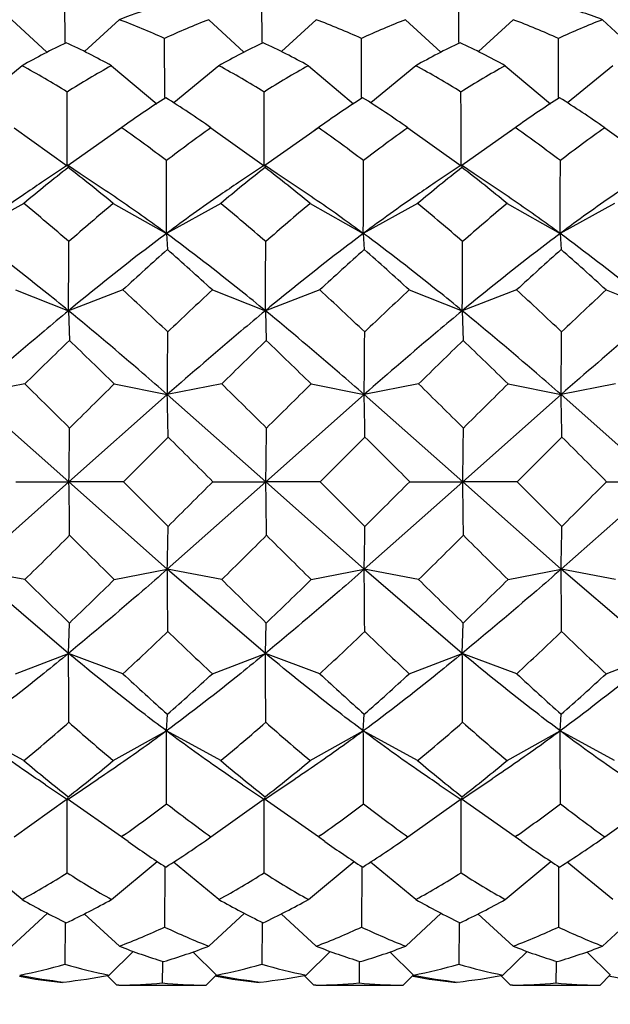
# Model space of a CAD drawing. Header units: inches. Extents: x 0 to 22, y 0 to 17.
# Tile 31 of 51: x 15.988 to 16.118, y 11.253 to 11.469. Entities that reach past the tile are written whole.
import ezdxf

# ---------------------------------------------------------------- set-up
doc = ezdxf.new("R2010")
doc.units = ezdxf.units.IN
doc.header["$LTSCALE"] = 1.21
doc.header["$MEASUREMENT"] = 0
doc.layers.get('0').update_dxf_attribs({"linetype": 'CONTINUOUS'})
doc.layers.add('02___PRT_ALL_AXES', color=7, linetype='CONTINUOUS')
doc.layers.add('DIMENSIONS', color=7, linetype='CONTINUOUS')
doc.styles.get("Standard").update_dxf_attribs({"font": 'txt', "width": 0.8})
doc.dimstyles.new('DIMSTYLE_2', dxfattribs={"dimtxt": 0.125, "dimasz": 0.18, "dimexe": 0.125, "dimexo": 0.0625, "dimgap": 0.0625, "dimtad": 0, "dimtih": 1, "dimtoh": 1, "dimdsep": 46, "dimtxsty": 'STANDARD', "dimblk": '_FILLED', "dimblk1": '_FILLED', "dimblk2": '_FILLED', "dimcen": 0.09, "dimazin": 2, "dimtfac": 1, "dimtofl": 0, "dimtmove": 0, "dimatfit": 3, "dimldrblk": '_FILLED', "dimfxl": 1, "dimtolj": 1, "dimarcsym": 0})

# ---------------------------------------------------------------- blocks, each defined once
blk = doc.blocks.new('_FILLED')
at = {"color": 0, "linetype": 'BYBLOCK'}
blk.add_solid([(0, 0), (-1, 0.1736111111), (-1, -0.1736111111)], dxfattribs=at)
blk = doc.blocks.new('*D4')
at = {"layer": 'DIMENSIONS', "color": 2, "linetype": 'CONTINUOUS'}
for p, q in [((6.5839886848, 11.7967413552), (6.5839886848, 9.3306980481)), ((17.5851585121, 11.5620956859), (17.5851585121, 9.3306980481)), ((6.5839886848, 9.4556980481), (11.1220735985, 9.4556980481)), ((17.5851585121, 9.4556980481), (13.0470735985, 9.4556980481))]:
    blk.add_line(p, q, dxfattribs=at)
at = {"layer": 'DIMENSIONS', "color": 2, "linetype": 'CONTINUOUS', "xscale": 0.18, "yscale": 0.18, "zscale": 0.18, "rotation": 180}
blk.add_blockref('_FILLED', (6.5839886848, 9.4556980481), dxfattribs=at)
at = {"layer": 'DIMENSIONS', "color": 2, "linetype": 'CONTINUOUS', "xscale": 0.18, "yscale": 0.18, "zscale": 0.18}
blk.add_blockref('_FILLED', (17.5851585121, 9.4556980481), dxfattribs=at)
at = {"layer": 'DIMENSIONS', "color": 2, "linetype": 'CONTINUOUS', "insert": (12.0845735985, 9.5181980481), "char_height": 0.125, "width": 1.8, "attachment_point": 2, "line_spacing_factor": 0.9}
blk.add_mtext('(1090.06 [42.916])', dxfattribs=at)
blk = doc.blocks.new('*D10')
at = {"layer": 'DIMENSIONS', "color": 2, "linetype": 'CONTINUOUS'}
for p, q in [((17.5851585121, 11.5620956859), (17.5851585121, 10.0806980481)), ((15.9046678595, 11.2851271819), (15.9046678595, 10.0806980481)), ((15.9046678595, 10.2056980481), (15.5446678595, 10.2056980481)), ((17.5851585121, 10.2056980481), (17.9451585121, 10.2056980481))]:
    blk.add_line(p, q, dxfattribs=at)
at = {"layer": 'DIMENSIONS', "color": 2, "linetype": 'CONTINUOUS', "xscale": 0.18, "yscale": 0.18, "zscale": 0.18}
blk.add_blockref('_FILLED', (15.9046678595, 10.2056980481), dxfattribs=at)
at = {"layer": 'DIMENSIONS', "color": 2, "linetype": 'CONTINUOUS', "xscale": 0.18, "yscale": 0.18, "zscale": 0.18, "rotation": 180}
blk.add_blockref('_FILLED', (17.5851585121, 10.2056980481), dxfattribs=at)
at = {"layer": 'DIMENSIONS', "color": 2, "linetype": 'CONTINUOUS', "insert": (16.7449131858, 10.2681980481), "char_height": 0.125, "width": 1.325, "attachment_point": 2, "line_spacing_factor": 0.9}
blk.add_mtext('42.68{\\ftxt.shx;\\W1.000000;\\H0.125000; }[1.681]', dxfattribs=at)

msp = doc.modelspace()

# ---------------------------------------------------------------- linework, layer by layer
at = {"color": 7, "linetype": 'CONTINUOUS'}
for p, q in [((15.9978282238, 11.4642809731), (15.9977710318, 11.4732082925)), ((16.0411141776, 11.4642809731), (16.0410569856, 11.4732082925)), ((16.0844001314, 11.4642809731), (16.0843429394, 11.4732082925)), ((15.9861069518, 11.4693258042), (15.9938207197, 11.4621512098)), ((16.0097269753, 11.4693258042), (16.0020939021, 11.4622963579)), ((16.0293929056, 11.4693258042), (16.037106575, 11.4621513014)), ((16.0530129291, 11.4693258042), (16.0453798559, 11.4622963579)), ((16.0726788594, 11.4693258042), (16.0803925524, 11.4621512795)), ((16.0962988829, 11.4693258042), (16.0886658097, 11.4622963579)), ((16.1159648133, 11.4693258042), (16.1236785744, 11.462151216)), ((16.0197186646, 11.4521843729), (16.0196767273, 11.4651983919)), ((16.0630046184, 11.452184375), (16.0629626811, 11.4651983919)), ((16.1062905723, 11.4521843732), (16.106248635, 11.4651983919)), ((15.9883339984, 11.4592155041), (15.9784336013, 11.4510201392)), ((16.0079999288, 11.4592155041), (16.0179456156, 11.4508627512)), ((16.0316199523, 11.4592155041), (16.0217195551, 11.4510201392)), ((16.0512858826, 11.4592155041), (16.0612315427, 11.4508627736)), ((16.0749059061, 11.4592155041), (16.0650055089, 11.4510201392)), ((16.0945718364, 11.4592155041), (16.1045175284, 11.4508627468)), ((16.1181918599, 11.4592155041), (16.1082914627, 11.4510201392)), ((15.9865763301, 11.4455734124), (15.9982774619, 11.4371882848)), ((16.0101963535, 11.4455734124), (15.9984450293, 11.437306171)), ((16.0107687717, 11.4459792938), (16.0090467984, 11.4447646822)), ((16.0103838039, 11.4454424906), (16.0101963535, 11.4455734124)), ((16.0298622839, 11.4455734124), (16.0415634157, 11.4371882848)), ((16.0534823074, 11.4455734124), (16.0417309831, 11.437306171)), ((16.0540547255, 11.4459792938), (16.0523327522, 11.4447646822)), ((16.0536697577, 11.4454424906), (16.0534823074, 11.4455734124)), ((16.0731482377, 11.4455734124), (16.0848493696, 11.4371882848)), ((16.0967682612, 11.4455734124), (16.0850169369, 11.437306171)), ((16.0973406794, 11.4459792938), (16.095618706, 11.4447646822)), ((16.0969557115, 11.4454424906), (16.0967682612, 11.4455734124)), ((16.1164341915, 11.4455734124), (16.1281353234, 11.4371882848)), ((15.9983425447, 11.4373604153), (15.9926093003, 11.4335025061)), ((15.9983425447, 11.4373604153), (15.9983654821, 11.4373603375)), ((15.9983654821, 11.4373603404), (15.9984177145, 11.4372444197)), ((16.0011450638, 11.4354676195), (15.9983654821, 11.4373603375)), ((15.9984230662, 11.4372235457), (15.9984900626, 11.4368224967)), ((16.0416284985, 11.4373604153), (16.0358952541, 11.4335025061)), ((16.0416284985, 11.4373604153), (16.0416514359, 11.4373603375)), ((16.0416514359, 11.4373603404), (16.0417036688, 11.4372444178)), ((16.0444310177, 11.4354676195), (16.0416514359, 11.4373603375)), ((16.0417090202, 11.437223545), (16.0417760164, 11.4368224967)), ((16.0849144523, 11.4373604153), (16.0791812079, 11.4335025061)), ((16.0849144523, 11.4373604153), (16.0849373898, 11.4373603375)), ((16.0849373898, 11.4373603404), (16.0849896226, 11.4372444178)), ((16.0877169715, 11.4354676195), (16.0849373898, 11.4373603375)), ((16.084994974, 11.437223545), (16.0850619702, 11.4368224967)), ((16.0059749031, 11.4322223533), (16.0011450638, 11.4354676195)), ((16.0492608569, 11.4322223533), (16.0444310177, 11.4354676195)), ((16.0925468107, 11.4322223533), (16.0877169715, 11.4354676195)), ((15.9887337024, 11.4289237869), (15.9767954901, 11.4223225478)), ((16.0083996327, 11.4289237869), (16.0200814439, 11.4223225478)), ((16.0320196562, 11.4289237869), (16.0200814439, 11.4223225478)), ((16.0516855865, 11.4289237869), (16.0633673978, 11.4223225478)), ((16.07530561, 11.4289237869), (16.0633673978, 11.4223225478)), ((16.0949715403, 11.4289237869), (16.1066533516, 11.4223225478)), ((16.1185915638, 11.4289237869), (16.1066533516, 11.4223225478)), ((16.0200814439, 11.4223225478), (16.0202890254, 11.4187951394)), ((16.0633673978, 11.4223225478), (16.0635749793, 11.4187951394)), ((16.1066533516, 11.4223225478), (16.1068609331, 11.4187951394)), ((15.9868909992, 11.4099064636), (15.9985584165, 11.4053427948)), ((16.0105110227, 11.4099064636), (15.9985584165, 11.4053427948)), ((16.030176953, 11.4099064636), (16.0418443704, 11.4053427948)), ((16.0537969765, 11.4099064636), (16.0418443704, 11.4053427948)), ((16.0734629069, 11.4099064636), (16.0851303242, 11.4053427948)), ((16.0970829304, 11.4099064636), (16.0851303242, 11.4053427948)), ((16.1167488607, 11.4099064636), (16.128416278, 11.4053427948)), ((15.9985584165, 11.4053427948), (15.9987530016, 11.3987893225)), ((16.0418443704, 11.4053427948), (16.0420389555, 11.3987893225)), ((16.0851303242, 11.4053427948), (16.0853249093, 11.3987893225)), ((15.9889512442, 11.3892522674), (15.9769897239, 11.3869015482)), ((16.0086171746, 11.3892522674), (16.0202756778, 11.3869015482)), ((16.032237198, 11.3892522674), (16.0202756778, 11.3869015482)), ((16.0519031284, 11.3892522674), (16.0635616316, 11.3869015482)), ((16.0755231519, 11.3892522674), (16.0635616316, 11.3869015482)), ((16.0951890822, 11.3892522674), (16.1068475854, 11.3869015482)), ((16.1188091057, 11.3892522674), (16.1068475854, 11.3869015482)), ((15.9986584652, 11.3677074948), (15.9769897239, 11.3869015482)), ((16.0202756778, 11.3869015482), (15.9986584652, 11.3677074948)), ((16.0419444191, 11.3677074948), (16.0202756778, 11.3869015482)), ((16.0635616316, 11.3869015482), (16.0419444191, 11.3677074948)), ((16.0852303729, 11.3677074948), (16.0635616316, 11.3869015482)), ((16.1068475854, 11.3869015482), (16.0852303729, 11.3677074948)), ((16.1285163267, 11.3677074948), (16.1068475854, 11.3869015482)), ((16.0204497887, 11.3775738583), (16.0106230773, 11.3677549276)), ((16.0637357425, 11.3775738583), (16.0539090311, 11.3677549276)), ((16.1070216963, 11.3775738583), (16.0971949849, 11.3677549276)), ((15.9986584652, 11.3677074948), (15.9769917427, 11.3484982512)), ((15.9870030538, 11.3677549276), (15.9986584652, 11.3677074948)), ((16.0106230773, 11.3677549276), (15.9986584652, 11.3677074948)), ((16.0202776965, 11.3484982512), (15.9986584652, 11.3677074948)), ((16.0204508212, 11.3579324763), (16.0106230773, 11.3677549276)), ((16.0419444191, 11.3677074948), (16.0202776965, 11.3484982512)), ((16.0302890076, 11.3677549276), (16.0419444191, 11.3677074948)), ((16.0539090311, 11.3677549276), (16.0419444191, 11.3677074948)), ((16.0635636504, 11.3484982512), (16.0419444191, 11.3677074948)), ((16.063736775, 11.3579324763), (16.0539090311, 11.3677549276)), ((16.0852303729, 11.3677074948), (16.0635636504, 11.3484982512)), ((16.0735749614, 11.3677549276), (16.0852303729, 11.3677074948)), ((16.0971949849, 11.3677549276), (16.0852303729, 11.3677074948)), ((16.1068496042, 11.3484982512), (16.0852303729, 11.3677074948)), ((16.1070227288, 11.3579324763), (16.0971949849, 11.3677549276)), ((16.1285163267, 11.3677074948), (16.1068496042, 11.3484982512)), ((16.1168609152, 11.3677549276), (16.1285163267, 11.3677074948)), ((15.9889535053, 11.3462405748), (15.9769917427, 11.3484982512)), ((15.9985623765, 11.330012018), (15.9769917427, 11.3484982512)), ((16.0086194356, 11.3462405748), (16.0202776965, 11.3484982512)), ((16.0322394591, 11.3462405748), (16.0202776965, 11.3484982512)), ((16.0418483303, 11.330012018), (16.0202776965, 11.3484982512)), ((16.0519053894, 11.3462405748), (16.0635636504, 11.3484982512)), ((16.0755254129, 11.3462405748), (16.0635636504, 11.3484982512)), ((16.0851342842, 11.330012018), (16.0635636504, 11.3484982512)), ((16.0951913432, 11.3462405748), (16.1068496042, 11.3484982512)), ((16.1188113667, 11.3462405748), (16.1068496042, 11.3484982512)), ((16.128420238, 11.330012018), (16.1068496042, 11.3484982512)), ((15.9985623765, 11.330012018), (15.9987562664, 11.336684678)), ((16.0418483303, 11.330012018), (16.0420422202, 11.336684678)), ((16.0851342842, 11.330012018), (16.085328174, 11.336684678)), ((15.9868954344, 11.3255359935), (15.9985623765, 11.330012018)), ((16.0105154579, 11.3255359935), (15.9985623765, 11.330012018)), ((16.0301813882, 11.3255359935), (16.0418483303, 11.330012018)), ((16.0538014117, 11.3255359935), (16.0418483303, 11.330012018)), ((16.0734673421, 11.3255359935), (16.0851342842, 11.330012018)), ((16.0970873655, 11.3255359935), (16.0851342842, 11.330012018)), ((16.1167532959, 11.3255359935), (16.128420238, 11.330012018)), ((16.020087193, 11.3129592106), (16.0202943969, 11.316613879)), ((16.0633731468, 11.3129592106), (16.0635803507, 11.316613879)), ((16.1066591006, 11.3129592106), (16.1068663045, 11.316613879)), ((15.9887401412, 11.3064368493), (15.9768012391, 11.3129592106)), ((16.0084060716, 11.3064368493), (16.020087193, 11.3129592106)), ((16.0320260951, 11.3064368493), (16.020087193, 11.3129592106)), ((16.0516920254, 11.3064368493), (16.0633731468, 11.3129592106)), ((16.0753120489, 11.3064368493), (16.0633731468, 11.3129592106)), ((16.0949779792, 11.3064368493), (16.1066591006, 11.3129592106)), ((16.1185980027, 11.3064368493), (16.1066591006, 11.3129592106)), ((15.999998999, 11.2989800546), (16.0050895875, 11.302402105)), ((16.0432849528, 11.2989800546), (16.0483755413, 11.302402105)), ((16.0865709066, 11.2989800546), (16.0916614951, 11.302402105)), ((15.9934946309, 11.3011219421), (15.9983396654, 11.2978667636)), ((16.0367805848, 11.3011219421), (16.0416256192, 11.2978667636)), ((16.0800665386, 11.3011219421), (16.0849115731, 11.2978667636)), ((15.9865845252, 11.2896771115), (15.998284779, 11.297995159)), ((16.0102045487, 11.2896771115), (15.998284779, 11.297995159)), ((15.9983624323, 11.297866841), (15.999998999, 11.2989800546)), ((15.9983624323, 11.2978668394), (15.9984250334, 11.2980250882)), ((15.9984250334, 11.2980250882), (15.9984973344, 11.2984913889)), ((16.029870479, 11.2896771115), (16.0415707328, 11.297995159)), ((16.0534905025, 11.2896771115), (16.0415707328, 11.297995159)), ((16.0416483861, 11.297866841), (16.0432849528, 11.2989800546)), ((16.0416483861, 11.2978668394), (16.0417109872, 11.2980250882)), ((16.0417109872, 11.2980250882), (16.0417832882, 11.2984913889)), ((16.0731564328, 11.2896771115), (16.0848566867, 11.297995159)), ((16.0967764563, 11.2896771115), (16.0848566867, 11.297995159)), ((16.0849343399, 11.297866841), (16.0865709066, 11.2989800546)), ((16.0849343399, 11.2978668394), (16.0849969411, 11.2980250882)), ((16.0849969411, 11.2980250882), (16.085069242, 11.2984913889)), ((16.1164423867, 11.2896771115), (16.1281426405, 11.297995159)), ((16.0106710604, 11.290005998), (16.0102045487, 11.2896771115)), ((16.0116541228, 11.2886451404), (16.0102045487, 11.2896771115)), ((16.0539569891, 11.2900059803), (16.0534905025, 11.2896771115)), ((16.0549400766, 11.2886451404), (16.0534905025, 11.2896771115)), ((16.0972429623, 11.2900059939), (16.0967764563, 11.2896771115)), ((16.0982260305, 11.2886451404), (16.0967764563, 11.2896771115)), ((15.9883436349, 11.2759008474), (15.9783541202, 11.2841250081)), ((16.0080095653, 11.2759008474), (16.0180426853, 11.2842826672)), ((16.0197278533, 11.2830081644), (16.0196869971, 11.2698364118)), ((16.0316295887, 11.2759008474), (16.021640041, 11.2841250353)), ((16.0512955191, 11.2759008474), (16.0613286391, 11.2842826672)), ((16.0630138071, 11.2830081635), (16.0629729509, 11.2698364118)), ((16.0749155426, 11.2759008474), (16.0649260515, 11.2841249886)), ((16.0945814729, 11.2759008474), (16.104614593, 11.2842826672)), ((16.1062997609, 11.2830081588), (16.1062589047, 11.2698364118)), ((16.1182014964, 11.2759008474), (16.1082119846, 11.2841250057)), ((15.9861176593, 11.2656374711), (15.9939275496, 11.2728780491)), ((16.0097376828, 11.2656374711), (16.0020071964, 11.2727322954)), ((16.0294036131, 11.2656374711), (16.0372135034, 11.272878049)), ((16.0530236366, 11.2656374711), (16.0452930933, 11.2727323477)), ((16.0726895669, 11.2656374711), (16.0804994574, 11.2728780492)), ((16.0963095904, 11.2656374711), (16.0885790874, 11.2727323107)), ((16.1159755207, 11.2656374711), (16.1237854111, 11.2728780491)), ((15.997839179, 11.270769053), (15.9977821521, 11.261665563)), ((16.0411251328, 11.2707690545), (16.041068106, 11.261665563)), ((16.0844110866, 11.2707690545), (16.0843540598, 11.261665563)), ((16.0074902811, 11.2592813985), (16.0128035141, 11.2645023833)), ((16.0311103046, 11.2592813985), (16.025902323, 11.2643723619)), ((16.0507762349, 11.2592813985), (16.0560894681, 11.2645023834)), ((16.0743962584, 11.2592813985), (16.0691882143, 11.264372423)), ((16.0940621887, 11.2592813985), (16.0993754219, 11.2645023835)), ((16.1176822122, 11.2592813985), (16.1124742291, 11.2643723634)), ((16.0191922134, 11.2619158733), (16.0191474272, 11.2575546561)), ((16.0191953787, 11.262243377), (16.0191922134, 11.2619158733)), ((16.0624781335, 11.2619124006), (16.062433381, 11.2575546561)), ((16.0624813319, 11.2622433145), (16.0624781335, 11.2619124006)), ((16.1057640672, 11.2619103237), (16.1057193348, 11.2575546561)), ((16.1057672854, 11.2622432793), (16.1057640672, 11.2619103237)), ((16.0091859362, 11.2570768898), (16.0070572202, 11.2592056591)), ((16.0288518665, 11.2570768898), (16.0310831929, 11.2593085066)), ((16.0310668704, 11.2590117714), (16.0308352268, 11.2590546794)), ((16.05247189, 11.2570768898), (16.0503431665, 11.2592056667)), ((16.0721378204, 11.2570768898), (16.0743691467, 11.2593085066)), ((16.0743528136, 11.2590117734), (16.0741211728, 11.2590546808)), ((16.0957578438, 11.2570768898), (16.0936291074, 11.2592056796)), ((16.1154237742, 11.2570768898), (16.1176551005, 11.2593085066)), ((16.1176387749, 11.259011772), (16.1174071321, 11.2590546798)), ((16.0096224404, 11.2570794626), (16.0091859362, 11.2570768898)), ((16.0096228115, 11.2570760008), (16.0091859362, 11.2570768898)), ((16.0284037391, 11.2570760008), (16.0288518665, 11.2570768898)), ((16.0529083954, 11.2570794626), (16.05247189, 11.2570768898)), ((16.0529087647, 11.2570760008), (16.05247189, 11.2570768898)), ((16.0716892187, 11.2570760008), (16.0721378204, 11.2570768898)), ((16.0961943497, 11.2570794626), (16.0957578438, 11.2570768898)), ((16.0961947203, 11.2570760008), (16.0957578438, 11.2570768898)), ((16.1149751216, 11.2570760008), (16.1154237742, 11.2570768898))]:
    msp.add_line(p, q, dxfattribs=at)
for centre, radius, start, end in [((16.0577897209, 11.3444461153), 0.1338094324, 106.6550183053, 111.0503381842), ((16.0670406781, 11.3390674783), 0.1391431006, 69.4141654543, 73.7355204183), ((15.953773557, 11.320385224), 0.1591039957, 65.5301450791, 69.4099998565), ((16.0847987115, 11.3253972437), 0.1542246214, 111.0543861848, 114.9769824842), ((15.9970595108, 11.320385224), 0.1591039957, 65.5301450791, 69.4099998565), ((16.1280846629, 11.3253972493), 0.1542246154, 111.0543861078, 114.9769825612), ((16.0415960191, 11.3233998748), 0.1558421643, 65.4895257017, 69.450619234), ((16.1713706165, 11.3253972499), 0.1542246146, 111.0543860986, 114.9769825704), ((16.0755552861, 11.3034253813), 0.1785444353, 115.7253758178, 119.2428957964), ((15.9202034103, 11.2989179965), 0.1827662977, 61.2900467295, 64.7878353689), ((16.118841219, 11.3034254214), 0.1785443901, 115.7253753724, 119.2428962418), ((15.9634893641, 11.2989179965), 0.1827662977, 61.2900467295, 64.7878353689), ((16.1621271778, 11.3034254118), 0.1785444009, 115.7253754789, 119.2428961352), ((16.0067753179, 11.2989179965), 0.1827662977, 61.2900467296, 64.7878353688), ((15.8838333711, 11.2684056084), 0.2175518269, 58.2627609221, 61.2918543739), ((16.1127839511, 11.2720376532), 0.2145116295, 119.2405359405, 122.2646759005), ((15.927119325, 11.2684056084), 0.2175518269, 58.2627609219, 61.2918543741), ((16.1560698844, 11.2720376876), 0.2145115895, 119.2405356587, 122.2646761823), ((15.9704052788, 11.2684056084), 0.2175518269, 58.262760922, 61.291854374), ((16.1993558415, 11.2720376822), 0.2145115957, 119.2405357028, 122.2646761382), ((8.383855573, 11.4422617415), 7.6144235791, 359.961824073, 0.084012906), ((8.4271415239, 11.4422617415), 7.614423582, 359.961824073, 0.084012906), ((8.4704274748, 11.4422617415), 7.614423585, 359.9618240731, 0.0840129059), ((16.1580501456, 11.2381092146), 0.2547582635, 122.8298346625, 125.3185669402), ((15.8824414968, 11.2347495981), 0.2572539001, 55.0364221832, 57.6925448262), ((16.2013360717, 11.2381092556), 0.2547582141, 122.8298344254, 125.3185671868), ((15.9257274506, 11.2347495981), 0.2572539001, 55.0364221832, 57.6925448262), ((16.2446220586, 11.2381092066), 0.2547582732, 122.8298347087, 125.3185668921), ((15.9690134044, 11.2347495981), 0.2572539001, 55.0364221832, 57.6925448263), ((15.8294389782, 11.1870626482), 0.3154380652, 52.8082117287, 54.996233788), ((16.2134933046, 11.1877789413), 0.3165096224, 125.4628633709, 127.6594172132), ((15.872724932, 11.1870626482), 0.3154380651, 52.8082117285, 54.9962337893), ((16.2567791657, 11.1877790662), 0.3165094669, 125.4628628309, 127.6594177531), ((15.9160108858, 11.1870626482), 0.3154380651, 52.8082117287, 54.9962337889), ((16.3000651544, 11.1877790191), 0.3165095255, 125.4628630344, 127.6594175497), ((8.8551751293, 11.4460279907), 7.1649455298, 359.8104348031, 359.9385682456), ((8.8984611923, 11.4460279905), 7.1649454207, 359.8104348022, 359.9385682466), ((8.941747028, 11.4460279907), 7.1649455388, 359.8104348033, 359.9385682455), ((16.2372977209, 11.1318762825), 0.3873258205, 128.0649940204, 129.9219879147), ((15.99733112, 11.4369547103), 0.0011245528, 13.831053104, 14.9289966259), ((15.765581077, 11.1344538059), 0.3816718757, 50.4911692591, 52.3936075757), ((16.2805836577, 11.1318763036), 0.3873257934, 128.0649939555, 129.9219879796), ((16.0406170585, 11.4369547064), 0.0011245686, 13.8310234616, 14.9288896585), ((15.808867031, 11.134453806), 0.3816718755, 50.4911692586, 52.3936075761), ((16.3238696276, 11.1318762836), 0.387325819, 128.064994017, 129.9219879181), ((16.0839030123, 11.4369547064), 0.0011245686, 13.8310234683, 14.928889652), ((15.8521529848, 11.134453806), 0.3816718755, 50.4911692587, 52.3936075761), ((15.681867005, 11.0567331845), 0.4823826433, 48.9535148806, 50.4948271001), ((16.3265725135, 11.048636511), 0.4958350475, 129.9180279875, 131.4057241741), ((15.7251529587, 11.0567331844), 0.4823826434, 48.9535148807, 50.4948271), ((16.3698585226, 11.0486364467), 0.4958351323, 129.9180281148, 131.4057240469), ((15.7684389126, 11.0567331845), 0.4823826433, 48.9535148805, 50.4948271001), ((16.4131444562, 11.0486364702), 0.4958351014, 129.9180280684, 131.4057240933), ((9.9460839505, 11.4429540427), 6.0525913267, 359.6439575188, 359.7877746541), ((16.4409881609, 10.9461818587), 0.6327330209, 131.6740418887, 132.8706567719), ((15.6194646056, 10.962966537), 0.6069925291, 47.4187590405, 48.673818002), ((9.989369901, 11.4429540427), 6.05259133, 359.6439575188, 359.787774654), ((16.4842741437, 10.9461818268), 0.632733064, 131.6740419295, 132.8706567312), ((15.6627505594, 10.962966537), 0.606992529, 47.4187590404, 48.6738180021), ((10.0326558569, 11.4429540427), 6.0525913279, 359.6439575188, 359.7877746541), ((16.5275601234, 10.9461817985), 0.6327331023, 131.6740419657, 132.8706566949), ((15.7060365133, 10.9629665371), 0.606992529, 47.4187590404, 48.6738180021), ((15.4564855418, 10.8069578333), 0.8188353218, 46.4755140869, 47.4213342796), ((16.6237116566, 10.7704694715), 0.8724466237, 132.867920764, 133.7513691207), ((15.4997714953, 10.8069578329), 0.8188353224, 46.4755140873, 47.4213342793), ((16.6669975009, 10.7704695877), 0.872446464, 132.8679206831, 133.7513692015), ((15.5430574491, 10.806957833), 0.8188353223, 46.4755140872, 47.4213342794), ((16.7102835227, 10.7704695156), 0.8724465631, 132.8679207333, 133.7513691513), ((11.5540227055, 11.4303210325), 4.4664640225, 359.4430062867, 359.6197500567), ((11.597308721, 11.430321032), 4.4664639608, 359.4430062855, 359.6197500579), ((11.6405946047, 11.4303210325), 4.4664640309, 359.4430062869, 359.6197500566), ((16.865270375, 10.4984162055), 1.2496095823, 133.9022783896, 134.5293338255), ((15.2136504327, 10.5768882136), 1.1366210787, 45.6201297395, 46.3117783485), ((16.9085561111, 10.4984164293), 1.2496092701, 133.9022783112, 134.5293339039), ((15.256936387, 10.5768882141), 1.1366210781, 45.6201297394, 46.3117783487), ((16.9518422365, 10.498416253), 1.2496095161, 133.9022783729, 134.5293338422), ((15.3002223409, 10.5768882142), 1.1366210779, 45.6201297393, 46.3117783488), ((14.7132713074, 10.0851454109), 1.824295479, 45.1968192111, 45.6313221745), ((17.4377041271, 9.9354203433), 2.0386065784, 134.5082249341, 134.8962516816), ((14.756557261, 10.0851454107), 1.8242954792, 45.1968192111, 45.6313221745), ((17.480989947, 9.9354204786), 2.038606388, 134.508224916, 134.8962516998), ((14.7998432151, 10.085145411), 1.8242954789, 45.1968192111, 45.6313221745), ((17.5242761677, 9.935420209), 2.0386067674, 134.5082249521, 134.8962516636), ((14.6840422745, 11.3572939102), 1.3365613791, 0.8693951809, 1.269325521), ((14.7273282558, 11.3572939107), 1.3365613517, 0.8693951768, 1.2693255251), ((14.7706141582, 11.3572939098), 1.336561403, 0.8693951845, 1.2693255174), ((13.2084669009, 11.4079815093), 2.7904822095, 359.1730421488, 359.4160275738), ((13.2517528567, 11.4079815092), 2.7904822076, 359.1730421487, 359.4160275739), ((13.2950388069, 11.4079815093), 2.7904822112, 359.1730421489, 359.4160275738), ((12.4605030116, 7.8004321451), 5.0466983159, 44.9802256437, 45.1380388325), ((12.5037889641, 7.8004321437), 5.0466983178, 44.9802256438, 45.1380388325), ((12.5470749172, 7.8004321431), 5.0466983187, 44.9802256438, 45.1380388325), ((13.2733826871, 11.3277334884), 2.7255689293, 0.5934616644, 0.8403471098), ((11.9248709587, 15.469911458), 5.8036321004, 314.8855202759, 315.0227681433), ((13.3166686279, 11.3277334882), 2.7255689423, 0.593461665, 0.8403471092), ((11.9681569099, 15.4699114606), 5.8036321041, 314.885520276, 315.0227681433), ((13.3599545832, 11.3277334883), 2.7255689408, 0.5934616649, 0.8403471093), ((12.0114428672, 15.4699114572), 5.8036320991, 314.8855202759, 315.0227681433), ((14.6361553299, 11.3786165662), 1.3844500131, 358.7534483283, 359.1439523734), ((14.6794413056, 11.3786165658), 1.3844499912, 358.7534483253, 359.1439523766), ((14.7227272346, 11.3786165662), 1.384450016, 358.7534483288, 359.1439523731), ((14.6466919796, 12.7160845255), 1.9178473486, 314.4173154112, 314.8308520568), ((17.6073626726, 12.9696872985), 2.2784993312, 225.0918570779, 225.439259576), ((14.6899779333, 12.7160845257), 1.9178473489, 314.4173154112, 314.8308520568), ((17.6506486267, 12.9696872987), 2.2784993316, 225.091857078, 225.439259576), ((14.7332638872, 12.7160845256), 1.9178473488, 314.4173154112, 314.8308520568), ((17.6939345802, 12.9696872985), 2.2784993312, 225.0918570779, 225.439259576), ((11.6235274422, 11.3050360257), 4.3969650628, 0.3877241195, 0.5663548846), ((11.6668134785, 11.3050360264), 4.3969649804, 0.3877241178, 0.5663548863), ((11.7100992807, 11.3050360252), 4.396965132, 0.3877241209, 0.5663548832), ((16.8986087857, 12.2695896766), 1.2961659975, 225.4280314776, 226.0331766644), ((15.1863827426, 12.185048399), 1.1745942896, 313.7585250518, 314.4284172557), ((16.9418947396, 12.2695896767), 1.2961659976, 225.4280314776, 226.0331766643), ((15.229668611, 12.1850484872), 1.1745944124, 313.7585250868, 314.4284172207), ((16.985180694, 12.2695896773), 1.2961659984, 225.4280314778, 226.0331766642), ((15.2729546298, 12.1850484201), 1.174594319, 313.7585250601, 314.4284172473), ((15.4410457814, 11.9431797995), 0.8401068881, 312.676160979, 313.5992390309), ((16.6414883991, 11.9820023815), 0.8970197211, 226.1795986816, 227.0400713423), ((15.4843317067, 11.9431798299), 0.8401069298, 312.6761610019, 313.599239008), ((16.6847743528, 11.9820023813), 0.8970197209, 226.1795986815, 227.0400713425), ((15.5276175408, 11.9431799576), 0.8401071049, 312.676161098, 313.5992389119), ((16.7280603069, 11.9820023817), 0.8970197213, 226.1795986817, 227.0400713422), ((10.004120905, 11.2919890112), 5.9945620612, 0.2186619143, 0.3634247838), ((10.0474068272, 11.291989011), 5.9945620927, 0.2186619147, 0.3634247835), ((10.0906927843, 11.291989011), 5.9945620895, 0.2186619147, 0.3634247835), ((16.4516484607, 11.7992125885), 0.6472772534, 227.0373906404, 228.2091711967), ((15.6098419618, 11.7813936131), 0.6200737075, 311.4481007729, 312.6786854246), ((16.4949344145, 11.7992125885), 0.6472772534, 227.0373906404, 228.2091711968), ((15.6531279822, 11.7813935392), 0.620073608, 311.4481006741, 312.6786855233), ((16.5382203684, 11.7992125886), 0.6472772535, 227.0373906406, 228.2091711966), ((15.6964138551, 11.7813936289), 0.6200737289, 311.4481007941, 312.6786854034), ((15.6749617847, 11.6849459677), 0.491656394, 309.6582199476, 311.1734649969), ((16.3340560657, 11.6936175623), 0.505921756, 228.4723443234, 229.933476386), ((15.7182477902, 11.684945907), 0.4916563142, 309.6582198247, 311.1734651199), ((16.3773420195, 11.6936175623), 0.505921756, 228.4723443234, 229.9334763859), ((15.7615337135, 11.6849459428), 0.4916563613, 309.6582198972, 311.1734650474), ((16.4206279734, 11.6936175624), 0.5059217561, 228.4723443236, 229.9334763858), ((8.8871994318, 11.2885629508), 7.1329294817, 0.0674336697, 0.1959651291), ((8.930485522, 11.2885629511), 7.1329293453, 0.0674336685, 0.1959651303), ((8.9737712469, 11.2885629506), 7.1329295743, 0.0674336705, 0.1959651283), ((16.2426662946, 11.608299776), 0.3944613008, 229.9295577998, 231.7573321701), ((15.7605406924, 11.6053970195), 0.3883483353, 307.7879030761, 309.6618435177), ((16.2859522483, 11.6082997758), 0.3944613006, 229.9295577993, 231.7573321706), ((15.8038266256, 11.6053970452), 0.3883483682, 307.7879031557, 309.6618434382), ((16.3292382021, 11.6082997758), 0.3944613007, 229.9295577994, 231.7573321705), ((15.8471126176, 11.6053969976), 0.3883483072, 307.7879030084, 309.6618435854), ((8.4381269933, 11.2921028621), 7.5601600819, 359.9215635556, 0.0446556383), ((8.4814129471, 11.2921028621), 7.5601600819, 359.9215635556, 0.0446556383), ((8.5246988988, 11.2921028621), 7.5601600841, 359.9215635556, 0.0446556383), ((15.8250813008, 11.5522633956), 0.3212825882, 305.2856159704, 307.378315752), ((16.2176420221, 11.5512008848), 0.3219516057, 232.1568252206, 234.3220181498), ((15.8683673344, 11.5522632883), 0.3212824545, 305.2856099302, 307.3783160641), ((16.260927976, 11.5512008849), 0.3219516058, 232.1568252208, 234.3220181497), ((15.9116532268, 11.5522633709), 0.3212825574, 305.2856145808, 307.3783158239), ((16.3042139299, 11.551200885), 0.3219516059, 232.1568252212, 234.3220181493), ((15.8793902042, 11.5031432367), 0.2611744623, 302.5582237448, 305.1814441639), ((15.922676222, 11.5031431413), 0.2611743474, 302.5582231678, 305.1814447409), ((15.9659621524, 11.5031431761), 0.2611743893, 302.5582233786, 305.1814445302), ((16.1602714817, 11.4984736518), 0.2571286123, 234.6908175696, 236.9239005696), ((16.2035574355, 11.4984736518), 0.2571286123, 234.6908175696, 236.9239005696), ((16.2468433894, 11.4984736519), 0.2571286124, 234.6908175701, 236.9239005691), ((15.8813717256, 11.4688832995), 0.2206472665, 298.9999975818, 301.9948034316), ((16.1153306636, 11.4653367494), 0.2177240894, 237.4789033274, 240.4671505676), ((15.9246576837, 11.4688832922), 0.2206472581, 298.9999975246, 301.9948034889), ((16.1586166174, 11.4653367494), 0.2177240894, 237.4789033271, 240.4671505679), ((15.9679436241, 11.468883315), 0.2206472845, 298.9999977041, 301.9948033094), ((16.2019025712, 11.4653367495), 0.2177240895, 237.4789033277, 240.4671505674), ((16.0775571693, 11.4333583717), 0.1809749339, 240.4646321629, 243.9449720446), ((15.9182538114, 11.4378114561), 0.1851246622, 295.5393588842, 299.001959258), ((16.1208431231, 11.4333583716), 0.1809749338, 240.4646321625, 243.944972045), ((15.9615397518, 11.4378114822), 0.1851246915, 295.5393591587, 299.0019589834), ((16.164129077, 11.4333583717), 0.1809749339, 240.4646321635, 243.944972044), ((16.0048257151, 11.4378114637), 0.1851246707, 295.5393589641, 299.001959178), ((15.9521753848, 11.4159171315), 0.1609266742, 290.9585648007, 294.804151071), ((16.0864296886, 11.4109413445), 0.1560935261, 244.6858314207, 248.571938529), ((15.9954613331, 11.4159171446), 0.1609266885, 290.9585649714, 294.8041509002), ((16.1297156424, 11.4109413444), 0.1560935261, 244.6858314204, 248.5719385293), ((16.0387472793, 11.4159171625), 0.1609267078, 290.9585652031, 294.8041506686), ((16.1730015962, 11.4109413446), 0.1560935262, 244.6858314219, 248.5719385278), ((16.0591034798, 11.3914466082), 0.1351477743, 248.5756317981, 252.9378229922), ((15.9791728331, 11.3968028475), 0.1404545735, 286.6641994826, 290.954722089), ((16.1023894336, 11.3914466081), 0.1351477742, 248.5756317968, 252.9378229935), ((16.0224587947, 11.3968028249), 0.1404545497, 286.6641991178, 290.9547224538), ((16.1456753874, 11.3914466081), 0.1351477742, 248.5756317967, 252.9378229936), ((16.065744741, 11.396802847), 0.1404545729, 286.6641994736, 290.954722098), ((15.9631392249, 11.3843694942), 0.1275005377, 281.1634191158, 285.7659333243), ((16.0316960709, 11.3788029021), 0.1219479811, 253.8530699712, 258.551167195), ((16.0064251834, 11.3843694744), 0.1275005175, 281.16341875, 285.7659336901), ((16.0749820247, 11.3788029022), 0.1219479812, 253.8530699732, 258.551167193), ((16.0497111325, 11.384369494), 0.1275005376, 281.1634191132, 285.765933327), ((16.1182679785, 11.3788029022), 0.1219479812, 253.8530699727, 258.5511671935), ((16.0092390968, 11.3753772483), 0.1183274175, 259.5518373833, 264.1709041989), ((16.0101007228, 11.3694070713), 0.1123561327, 258.5644373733, 263.5762363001), ((15.9846580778, 11.3751116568), 0.1180591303, 276.2594663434, 281.1510572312), ((16.0525250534, 11.3753772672), 0.1183274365, 259.5518416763, 264.1709038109), ((16.0533866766, 11.3694070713), 0.1123561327, 258.564437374, 263.5762362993), ((16.0279440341, 11.3751116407), 0.1180591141, 276.2594660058, 281.1510575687), ((16.0958110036, 11.3753772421), 0.1183274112, 259.5518359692, 264.1709043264), ((16.0966726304, 11.3694070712), 0.1123561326, 258.5644373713, 263.5762363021), ((16.0712299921, 11.3751116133), 0.1180590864, 276.2594654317, 281.1510581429), ((16.1390969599, 11.3753772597), 0.1183274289, 259.5518399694, 264.1709039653), ((16.0087163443, 11.3709407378), 0.1138648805, 270.4559442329, 275.2561961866), ((16.0293107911, 11.3651799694), 0.1081041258, 264.6053944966, 269.5192850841), ((16.0292887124, 11.3644187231), 0.1073427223, 269.5276604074, 269.7668263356), ((16.0520022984, 11.3709407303), 0.113864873, 270.4559446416, 275.2561963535), ((16.0725967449, 11.3651799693), 0.1081041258, 264.6053944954, 269.519285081), ((16.0725746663, 11.3644187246), 0.1073427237, 269.5276604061, 269.7668263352), ((16.0952882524, 11.3709407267), 0.1138648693, 270.4559448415, 275.2561964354), ((16.1158826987, 11.3651799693), 0.1081041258, 264.6053944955, 269.5192850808), ((16.1158606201, 11.3644187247), 0.1073427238, 269.5276604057, 269.7668263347)]:
    msp.add_arc(centre, radius, start, end, dxfattribs=at)
for points, knots in [([(15.992609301, 11.4335024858), (15.9912855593, 11.4326207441), (15.9859394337, 11.4290012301), (15.9806966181, 11.4252301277), (15.9767954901, 11.4223225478)], [0, 0, 0, 0, 0.2463636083, 1, 1, 1, 1]), ([(16.0200814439, 11.4223225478), (16.0189110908, 11.4231835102), (16.0142659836, 11.4265637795), (16.0095469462, 11.4298430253), (16.0059749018, 11.432222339)], [0, 0, 0, 0, 0.2529086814, 1, 1, 1, 1]), ([(16.0358952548, 11.4335024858), (16.0345715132, 11.4326207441), (16.0292253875, 11.4290012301), (16.0239825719, 11.4252301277), (16.0200814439, 11.4223225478)], [0, 0, 0, 0, 0.2463636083, 1, 1, 1, 1]), ([(16.0633673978, 11.4223225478), (16.0621970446, 11.4231835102), (16.0575519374, 11.4265637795), (16.0528329, 11.4298430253), (16.0492608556, 11.432222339)], [0, 0, 0, 0, 0.2529086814, 1, 1, 1, 1]), ([(16.0791812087, 11.4335024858), (16.077857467, 11.4326207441), (16.0725113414, 11.4290012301), (16.0672685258, 11.4252301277), (16.0633673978, 11.4223225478)], [0, 0, 0, 0, 0.2463636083, 1, 1, 1, 1]), ([(16.1066533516, 11.4223225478), (16.1054829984, 11.4231835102), (16.1008378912, 11.4265637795), (16.0961188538, 11.4298430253), (16.0925468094, 11.432222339)], [0, 0, 0, 0, 0.2529086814, 1, 1, 1, 1]), ([(16.1224671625, 11.4335024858), (16.1211434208, 11.4326207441), (16.1157972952, 11.4290012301), (16.1105544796, 11.4252301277), (16.1066533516, 11.4223225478)], [0, 0, 0, 0, 0.2463636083, 1, 1, 1, 1]), ([(15.9985584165, 11.4053427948), (15.9967542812, 11.4068219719), (15.989608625, 11.4126191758), (15.9823282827, 11.418252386), (15.9767954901, 11.4223225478)], [0, 0, 0, 0, 0.2535418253, 1, 1, 1, 1]), ([(16.0200814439, 11.4223225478), (16.0182791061, 11.4209792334), (16.0109946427, 11.41546031), (16.0038677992, 11.4097353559), (15.9985584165, 11.4053427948)], [0, 0, 0, 0, 0.2459713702, 1, 1, 1, 1]), ([(16.0418443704, 11.4053427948), (16.040040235, 11.4068219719), (16.0328945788, 11.4126191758), (16.0256142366, 11.418252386), (16.0200814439, 11.4223225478)], [0, 0, 0, 0, 0.2535418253, 1, 1, 1, 1]), ([(16.0633673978, 11.4223225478), (16.0615650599, 11.4209792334), (16.0542805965, 11.41546031), (16.0471537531, 11.4097353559), (16.0418443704, 11.4053427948)], [0, 0, 0, 0, 0.2459713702, 1, 1, 1, 1]), ([(16.0851303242, 11.4053427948), (16.0833261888, 11.4068219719), (16.0761805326, 11.4126191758), (16.0689001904, 11.418252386), (16.0633673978, 11.4223225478)], [0, 0, 0, 0, 0.2535418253, 1, 1, 1, 1]), ([(16.1066533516, 11.4223225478), (16.1048510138, 11.4209792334), (16.0975665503, 11.41546031), (16.0904397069, 11.4097353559), (16.0851303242, 11.4053427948)], [0, 0, 0, 0, 0.2459713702, 1, 1, 1, 1]), ([(16.128416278, 11.4053427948), (16.1266121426, 11.4068219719), (16.1194664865, 11.4126191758), (16.1121861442, 11.418252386), (16.1066533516, 11.4223225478)], [0, 0, 0, 0, 0.2535418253, 1, 1, 1, 1]), ([(15.9985584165, 11.4053427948), (15.9967555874, 11.4038512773), (15.9894969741, 11.3977853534), (15.9823421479, 11.3915962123), (15.9769897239, 11.3869015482)], [0, 0, 0, 0, 0.2473551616, 1, 1, 1, 1]), ([(16.0202756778, 11.3869015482), (16.0184719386, 11.3884762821), (16.0113014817, 11.3947034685), (16.0040509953, 11.4008395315), (15.9985584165, 11.4053427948)], [0, 0, 0, 0, 0.2521219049, 1, 1, 1, 1]), ([(16.0418443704, 11.4053427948), (16.0400415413, 11.4038512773), (16.032782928, 11.3977853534), (16.0256281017, 11.3915962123), (16.0202756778, 11.3869015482)], [0, 0, 0, 0, 0.2473551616, 1, 1, 1, 1]), ([(16.0635616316, 11.3869015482), (16.0617578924, 11.3884762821), (16.0545874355, 11.3947034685), (16.0473369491, 11.4008395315), (16.0418443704, 11.4053427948)], [0, 0, 0, 0, 0.2521219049, 1, 1, 1, 1]), ([(16.0851303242, 11.4053427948), (16.0833274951, 11.4038512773), (16.0760688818, 11.3977853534), (16.0689140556, 11.3915962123), (16.0635616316, 11.3869015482)], [0, 0, 0, 0, 0.2473551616, 1, 1, 1, 1]), ([(16.1068475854, 11.3869015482), (16.1050438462, 11.3884762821), (16.0978733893, 11.3947034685), (16.0906229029, 11.4008395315), (16.0851303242, 11.4053427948)], [0, 0, 0, 0, 0.2521219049, 1, 1, 1, 1]), ([(16.128416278, 11.4053427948), (16.1266134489, 11.4038512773), (16.1193548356, 11.3977853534), (16.1122000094, 11.3915962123), (16.1068475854, 11.3869015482)], [0, 0, 0, 0, 0.2473551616, 1, 1, 1, 1]), ([(16.0202776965, 11.3484982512), (16.018473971, 11.3469208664), (16.0113024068, 11.3406809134), (16.0040531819, 11.3345292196), (15.9985623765, 11.330012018)], [0, 0, 0, 0, 0.2520600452, 1, 1, 1, 1]), ([(16.0635636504, 11.3484982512), (16.0617599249, 11.3469208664), (16.0545883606, 11.3406809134), (16.0473391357, 11.3345292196), (16.0418483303, 11.330012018)], [0, 0, 0, 0, 0.2520600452, 1, 1, 1, 1]), ([(16.1068496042, 11.3484982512), (16.1050458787, 11.3469208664), (16.0978743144, 11.3406809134), (16.0906250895, 11.3345292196), (16.0851342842, 11.330012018)], [0, 0, 0, 0, 0.2520600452, 1, 1, 1, 1]), ([(15.9985623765, 11.330012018), (15.9967582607, 11.3285277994), (15.9896116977, 11.3227087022), (15.9823325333, 11.317050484), (15.9768012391, 11.3129592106)], [0, 0, 0, 0, 0.2534881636, 1, 1, 1, 1]), ([(16.020087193, 11.3129592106), (16.0182848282, 11.3143096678), (16.0110013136, 11.3198555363), (16.0038734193, 11.3256038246), (15.9985623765, 11.330012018)], [0, 0, 0, 0, 0.2460229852, 1, 1, 1, 1]), ([(16.0418483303, 11.330012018), (16.0400442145, 11.3285277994), (16.0328976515, 11.3227087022), (16.0256184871, 11.317050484), (16.020087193, 11.3129592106)], [0, 0, 0, 0, 0.2534881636, 1, 1, 1, 1]), ([(16.0633731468, 11.3129592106), (16.061570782, 11.3143096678), (16.0542872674, 11.3198555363), (16.0471593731, 11.3256038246), (16.0418483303, 11.330012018)], [0, 0, 0, 0, 0.2460229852, 1, 1, 1, 1]), ([(16.0851342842, 11.330012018), (16.0833301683, 11.3285277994), (16.0761836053, 11.3227087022), (16.0689044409, 11.317050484), (16.0633731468, 11.3129592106)], [0, 0, 0, 0, 0.2534881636, 1, 1, 1, 1]), ([(16.1066591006, 11.3129592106), (16.1048567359, 11.3143096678), (16.0975732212, 11.3198555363), (16.090445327, 11.3256038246), (16.0851342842, 11.330012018)], [0, 0, 0, 0, 0.2460229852, 1, 1, 1, 1]), ([(16.128420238, 11.330012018), (16.1266161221, 11.3285277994), (16.1194695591, 11.3227087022), (16.1121903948, 11.317050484), (16.1066591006, 11.3129592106)], [0, 0, 0, 0, 0.2534881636, 1, 1, 1, 1]), ([(15.9934946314, 11.3011219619), (15.9920969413, 11.3020529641), (15.9864493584, 11.3058800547), (15.9809167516, 11.3098755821), (15.9768012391, 11.3129592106)], [0, 0, 0, 0, 0.2461718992, 1, 1, 1, 1]), ([(16.020087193, 11.3129592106), (16.0188432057, 11.3120390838), (16.0139082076, 11.3084300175), (16.0088902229, 11.3049337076), (16.0050895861, 11.3024021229)], [0, 0, 0, 0, 0.2530793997, 1, 1, 1, 1]), ([(16.0367805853, 11.3011219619), (16.0353828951, 11.3020529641), (16.0297353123, 11.3058800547), (16.0242027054, 11.3098755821), (16.020087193, 11.3129592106)], [0, 0, 0, 0, 0.2461718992, 1, 1, 1, 1]), ([(16.0633731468, 11.3129592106), (16.0621291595, 11.3120390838), (16.0571941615, 11.3084300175), (16.0521761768, 11.3049337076), (16.04837554, 11.3024021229)], [0, 0, 0, 0, 0.2530793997, 1, 1, 1, 1]), ([(16.0800665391, 11.3011219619), (16.0786688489, 11.3020529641), (16.0730212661, 11.3058800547), (16.0674886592, 11.3098755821), (16.0633731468, 11.3129592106)], [0, 0, 0, 0, 0.2461718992, 1, 1, 1, 1]), ([(16.1066591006, 11.3129592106), (16.1054151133, 11.3120390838), (16.1004801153, 11.3084300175), (16.0954621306, 11.3049337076), (16.0916614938, 11.3024021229)], [0, 0, 0, 0, 0.2530793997, 1, 1, 1, 1]), ([(16.1233524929, 11.3011219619), (16.1219548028, 11.3020529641), (16.1163072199, 11.3058800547), (16.1107746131, 11.3098755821), (16.1066591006, 11.3129592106)], [0, 0, 0, 0, 0.2461718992, 1, 1, 1, 1]), ([(15.9983396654, 11.2978667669), (15.99834186, 11.2978652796), (15.9983464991, 11.2978629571), (15.9983517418, 11.2978627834), (15.9983541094, 11.2978632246)], [0, 0, 0, 0, 0.5239865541, 1, 1, 1, 1]), ([(15.9983541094, 11.2978632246), (15.9983555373, 11.2978634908), (15.9983584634, 11.2978644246), (15.9983611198, 11.2978659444), (15.9983624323, 11.2978668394)], [0, 0, 0, 0, 0.4776156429, 1, 1, 1, 1]), ([(16.0416256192, 11.2978667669), (16.0416278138, 11.2978652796), (16.0416324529, 11.2978629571), (16.0416376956, 11.2978627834), (16.0416400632, 11.2978632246)], [0, 0, 0, 0, 0.5239865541, 1, 1, 1, 1]), ([(16.0416400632, 11.2978632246), (16.0416414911, 11.2978634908), (16.0416444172, 11.2978644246), (16.0416470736, 11.2978659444), (16.0416483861, 11.2978668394)], [0, 0, 0, 0, 0.477615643, 1, 1, 1, 1]), ([(16.0849115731, 11.2978667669), (16.0849137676, 11.2978652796), (16.0849184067, 11.2978629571), (16.0849236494, 11.2978627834), (16.084926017, 11.2978632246)], [0, 0, 0, 0, 0.523986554, 1, 1, 1, 1]), ([(16.084926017, 11.2978632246), (16.0849274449, 11.2978634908), (16.0849303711, 11.2978644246), (16.0849330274, 11.2978659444), (16.0849343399, 11.2978668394)], [0, 0, 0, 0, 0.477615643, 1, 1, 1, 1])]:
    msp.add_open_spline(points, degree=3, knots=knots, dxfattribs=at)
at = {"layer": '02___PRT_ALL_AXES', "color": 7, "linetype": 'CONTINUOUS'}
for p, q in [((16.0096228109, 11.2570760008), (16.0284034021, 11.2570760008)), ((16.0529087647, 11.2570760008), (16.0716893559, 11.2570760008)), ((16.0961947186, 11.2570760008), (16.1149753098, 11.2570760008))]:
    msp.add_line(p, q, dxfattribs=at)

# ---------------------------------------------------------------- dimensions: what is measured, and where the dimension line sits
at = {"layer": 'DIMENSIONS', "color": 2, "linetype": 'CONTINUOUS'}
dim = msp.add_linear_dim(base=(6.5839886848, 9.4556980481), p1=(17.5851585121, 11.6245956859), p2=(6.5839886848, 11.8592413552), angle=180, text='(1090.06 [42.916])', dimstyle='DIMSTYLE_2', dxfattribs=at)
dim.commit()
dim.dimension.update_dxf_attribs({"geometry": '*D4', "text_midpoint": (12.0845738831, 9.4556981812), "dimtype": 160})
dim = msp.add_linear_dim(base=(15.9046678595, 10.2056980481), p1=(17.5851585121, 11.6245956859), p2=(15.9046678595, 11.3476271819), angle=180, dimstyle='DIMSTYLE_2', dxfattribs=at)
dim.commit()
dim.dimension.update_dxf_attribs({"geometry": '*D10', "text_midpoint": (16.7449131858, 10.2056980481), "dimtype": 160})

doc.saveas('drawing.dxf')
